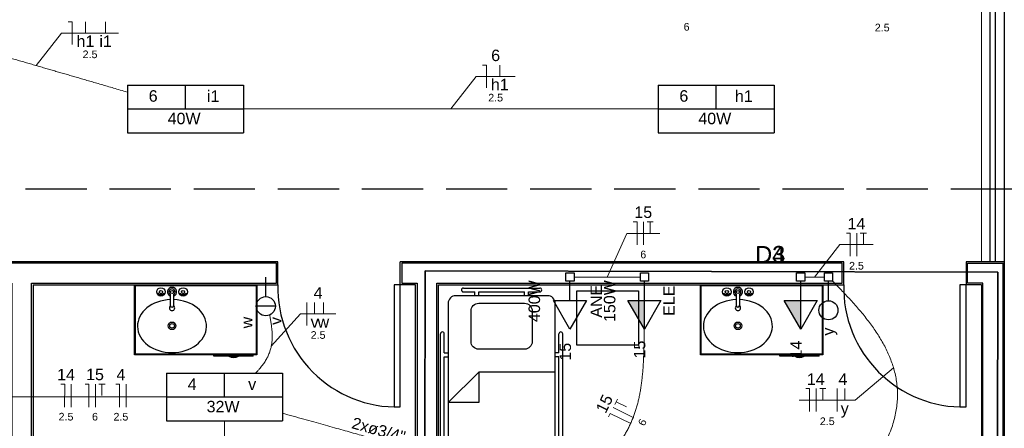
# Model space of a CAD drawing. Header units: feet. Extents: x -18 to 1038, y -110 to 48.
# Tile 68 of 199: x 22.4 to 28.84, y -4.02 to -1.35. Entities that reach past the tile are written whole.
import ezdxf

# ---------------------------------------------------------------- set-up
doc = ezdxf.new("R2010")
doc.units = ezdxf.units.FT
doc.header["$MEASUREMENT"] = 0
doc.linetypes.add('JIS_02_4.0', pattern=[0.55, 0.4, -0.15])
for name, color, linetype, lineweight in [('02', 2, 'Continuous', 20), ('DI-Cortes', 1, 'JIS_02_4.0', 30), ('DI-Detalhes', 1, 'Continuous', 30), ('EL-Condutos', 4, 'Continuous', 5), ('EL-Fios (Fase 1)', 7, 'Continuous', 5), ('EL-Fios (Fase 3)', 7, 'Continuous', 5), ('EL-Fios (Neutro)', 7, 'Continuous', 5), ('EL-Fios (Retorno)', 7, 'Continuous', 5), ('EL-Fios (Terra)', 7, 'Continuous', 5), ('EL-Textos conduto', 7, 'Continuous', 5), ('EL-Textos fios', 7, 'Continuous', 5), ('Textos', 7, 'Continuous', 5)]:
    doc.layers.add(name, color=color, linetype=linetype, lineweight=lineweight)
for name, color, linetype in [('1', 1, 'Continuous'), ('AR-SAN', 1, 'Continuous'), ('Arq-parede-alta', 5, 'Continuous'), ('JANELA', 3, 'Continuous'), ('MOBILARIO', 8, 'Continuous'), ('P-SIMBOL', 5, 'Continuous'), ('parede', 5, 'Continuous'), ('porta', 3, 'Continuous')]:
    doc.layers.add(name, color=color, linetype=linetype)
doc.styles.add('Arial', font='arial.ttf')

msp = doc.modelspace()

# ---------------------------------------------------------------- hatches: boundary and pattern name
at = {"layer": 'P-SIMBOL', "linetype": 'Continuous'}
for points in [[(26.4894, -3.1839), (26.4894, -3.3714), (26.3812, -3.1839)], [(27.5115, -3.1839), (27.5115, -3.3714), (27.4033, -3.1839)]]:
    msp.add_hatch(color=256, dxfattribs=at).paths.add_polyline_path(points)

# ---------------------------------------------------------------- linework, layer by layer
at = {"layer": '02', "color": 251}
for p, q in [((28.6928, -2.9294), (28.6928, -0.9294)), ((28.8428, -2.9294), (28.8428, -0.9294))]:
    msp.add_line(p, q, dxfattribs=at)
at = {"layer": '1', "color": 251}
for centre in [(24.8728, -3.0994), (28.5728, -3.0994)]:
    msp.add_arc(centre, 0.7803, 178.5312, 271.4688, dxfattribs=at)
at = {"layer": 'AR-SAN', "color": 251}
for p, q in [((23.1561, -3.5394), (23.1561, -3.0794)), ((23.1561, -3.0794), (23.9561, -3.0794)), ((23.1611, -3.5344), (23.1611, -3.0844)), ((23.1611, -3.0844), (23.9511, -3.0844)), ((23.9511, -3.0844), (23.9511, -3.5344)), ((23.9561, -3.0794), (23.9561, -3.5394)), ((26.8561, -3.5394), (26.8561, -3.0794)), ((26.8561, -3.0794), (27.6561, -3.0794)), ((26.8611, -3.5344), (26.8611, -3.0844)), ((26.8611, -3.0844), (27.6511, -3.0844)), ((27.6511, -3.0844), (27.6511, -3.5344)), ((27.6561, -3.0794), (27.6561, -3.5394)), ((23.9561, -3.5394), (23.1561, -3.5394)), ((23.9511, -3.5344), (23.1611, -3.5344)), ((23.6751, -3.5464), (23.6751, -3.5394)), ((23.9319, -3.5464), (23.9319, -3.5394)), ((27.6561, -3.5394), (26.8561, -3.5394)), ((27.6511, -3.5344), (26.8611, -3.5344)), ((27.3751, -3.5464), (27.3751, -3.5394)), ((27.6319, -3.5464), (27.6319, -3.5394)), ((23.7721, -3.5464), (23.6751, -3.5464)), ((23.7819, -3.5464), (23.7721, -3.5464)), ((23.8251, -3.5464), (23.7819, -3.5464)), ((23.8349, -3.5464), (23.8251, -3.5464)), ((23.9319, -3.5464), (23.8349, -3.5464)), ((27.4721, -3.5464), (27.3751, -3.5464)), ((27.4819, -3.5464), (27.4721, -3.5464)), ((27.5251, -3.5464), (27.4819, -3.5464)), ((27.5349, -3.5464), (27.5251, -3.5464)), ((27.6319, -3.5464), (27.5349, -3.5464))]:
    msp.add_line(p, q, dxfattribs=at)
for centre, radius, start, end in [((23.8035, -3.5021), 0.0542, 234.65024, 305.34976), ((23.8035, -3.5021), 0.0492, 243.95602, 296.04398), ((27.5035, -3.5021), 0.0542, 234.65024, 305.34976), ((27.5035, -3.5021), 0.0492, 243.95602, 296.04398)]:
    msp.add_arc(centre, radius, start, end, dxfattribs=at)
at = {"layer": 'Arq-parede-alta', "color": 3, "ltscale": 0.03}
msp.add_line((22.4928, -3.0794), (24.0928, -3.0794), dxfattribs=at)
at = {"layer": 'Arq-parede-alta', "color": 251, "ltscale": 0.03}
for points in [[(24.0928, -2.9294), (22.2428, -2.9294)], [(24.0928, -3.0794), (24.0928, -2.9294)], [(25.1428, -2.9294), (24.8928, -2.9294)], [(24.9928, -7.4795), (24.9928, -3.0794), (24.8928, -3.0794), (24.8928, -2.9294)], [(27.7928, -2.9294), (24.9928, -2.9294)], [(25.1428, -3.0794), (27.7928, -3.0794), (27.7928, -2.9294)], [(28.8428, -7.6294), (28.8428, -2.9294)], [(22.4928, -3.0794), (22.4928, -7.4795)], [(25.1428, -7.6295), (25.1428, -3.0794)]]:
    msp.add_lwpolyline(points, dxfattribs=at)
at = {"layer": 'Defpoints', "color": 251}
msp.add_lwpolyline([(-2.6872, 18.1708), (10.8428, 18.1708), (10.8428, 6.7706), (4.9128, 6.7706), (4.9128, 3.7706), (28.8428, 3.7706), (28.8426, -7.6295), (-2.6872, -7.6295), (-2.6872, 3.7706), (2.6128, 3.7706), (2.6128, 6.7706), (-2.6872, 6.7706)], close=True, dxfattribs=at)
at = {"layer": 'DI-Cortes', "color": 251, "linetype": 'JIS_02_4.0'}
msp.add_line((29.4426, -2.4539), (-3.2955, -2.4539), dxfattribs=at)
at = {"layer": 'DI-Detalhes'}
for points in [[(28.7913, -7.5851), (25.047, -7.5772), (25.0567, -2.9898), (28.8011, -2.9978), (28.7913, -7.5851)], [(25.047, -7.5772), (28.7913, -7.5851), (28.8011, -2.9978), (25.0567, -2.9898), (25.047, -7.5772)]]:
    msp.add_lwpolyline(points, dxfattribs=at)
at = {"layer": 'EL-Condutos', "linetype": 'Continuous'}
for points in [[(21.9196, -1.4734), (21.9768, -1.49), (22.0311, -1.5058), (22.0828, -1.5208), (22.1321, -1.5351), (22.179, -1.5488), (22.2238, -1.5618), (22.2667, -1.5743), (22.3077, -1.5862), (22.3472, -1.5977), (22.3852, -1.6087), (22.4219, -1.6194), (22.4576, -1.6298), (22.4923, -1.6399), (22.5263, -1.6498), (22.5597, -1.6595), (22.5927, -1.6691), (22.6254, -1.6786), (22.6581, -1.6881), (22.6909, -1.6976), (22.7239, -1.7072), (22.7575, -1.717), (22.7916, -1.7269), (22.8265, -1.7371), (22.8624, -1.7475), (22.8994, -1.7583), (22.9378, -1.7694), (22.9776, -1.781), (23.019, -1.793), (23.0623, -1.8056), (23.1076, -1.8188)], [(23.8678, -1.9294), (23.9893, -1.9294), (24.1043, -1.9294), (24.2134, -1.9294), (24.317, -1.9294), (24.4154, -1.9294), (24.5093, -1.9294), (24.599, -1.9294), (24.6851, -1.9294), (24.7679, -1.9294), (24.8479, -1.9294), (24.9257, -1.9294), (25.0016, -1.9294), (25.0761, -1.9294), (25.1497, -1.9294), (25.2228, -1.9294), (25.296, -1.9294), (25.3696, -1.9294), (25.4441, -1.9294), (25.52, -1.9294), (25.5978, -1.9294), (25.6778, -1.9294), (25.7606, -1.9294), (25.8467, -1.9294), (25.9364, -1.9294), (26.0302, -1.9294), (26.1287, -1.9294), (26.2323, -1.9294), (26.3413, -1.9294), (26.4564, -1.9294), (26.5779, -1.9294)], [(26.0295, -3.0294), (26.0497, -3.0294), (26.0687, -3.0294), (26.0867, -3.0294), (26.1036, -3.0294), (26.1195, -3.0294), (26.1346, -3.0294), (26.1489, -3.0294), (26.1626, -3.0294), (26.1756, -3.0294), (26.1882, -3.0294), (26.2003, -3.0294), (26.2121, -3.0294), (26.2236, -3.0294), (26.2349, -3.0294), (26.2462, -3.0294), (26.2574, -3.0294), (26.2688, -3.0294), (26.2803, -3.0294), (26.2921, -3.0294), (26.3042, -3.0294), (26.3167, -3.0294), (26.3298, -3.0294), (26.3434, -3.0294), (26.3577, -3.0294), (26.3728, -3.0294), (26.3888, -3.0294), (26.4057, -3.0294), (26.4236, -3.0294), (26.4426, -3.0294), (26.4629, -3.0294)], [(27.5381, -3.0294), (27.5437, -3.0294), (27.549, -3.0294), (27.554, -3.0294), (27.5589, -3.0294), (27.5635, -3.0294), (27.5679, -3.0294), (27.5721, -3.0294), (27.5762, -3.0294), (27.5802, -3.0294), (27.584, -3.0294), (27.5877, -3.0294), (27.5914, -3.0294), (27.595, -3.0294), (27.5986, -3.0294), (27.6021, -3.0294), (27.6057, -3.0294), (27.6092, -3.0294), (27.6129, -3.0294), (27.6165, -3.0294), (27.6203, -3.0294), (27.6241, -3.0294), (27.628, -3.0294), (27.6321, -3.0294), (27.6364, -3.0294), (27.6408, -3.0294), (27.6454, -3.0294), (27.6502, -3.0294), (27.6553, -3.0294), (27.6606, -3.0294), (27.6661, -3.0294)], [(27.7194, -3.056), (27.7512, -3.0883), (27.7829, -3.121), (27.8142, -3.1541), (27.8451, -3.1876), (27.8753, -3.2216), (27.9047, -3.256), (27.9332, -3.2909), (27.9606, -3.3263), (27.9866, -3.3622), (28.0113, -3.3987), (28.0343, -3.4357), (28.0557, -3.4734), (28.0751, -3.5116), (28.0924, -3.5505), (28.1076, -3.59), (28.1203, -3.6302), (28.1306, -3.6711), (28.1381, -3.7127), (28.1428, -3.7551), (28.1445, -3.7982), (28.1431, -3.8421), (28.1383, -3.8868), (28.13, -3.9324), (28.1181, -3.9787), (28.1025, -4.026), (28.0829, -4.0741), (28.0591, -4.1231), (28.0312, -4.1731), (27.9988, -4.224), (27.9618, -4.2759)], [(23.9461, -3.6588), (23.9589, -3.6456), (23.9707, -3.6325), (23.9815, -3.6196), (23.9915, -3.6068), (24.0007, -3.5942), (24.009, -3.5816), (24.0165, -3.5692), (24.0233, -3.5568), (24.0293, -3.5445), (24.0346, -3.5323), (24.0392, -3.5201), (24.0432, -3.5079), (24.0466, -3.4957), (24.0494, -3.4836), (24.0517, -3.4714), (24.0534, -3.4592), (24.0546, -3.4469), (24.0554, -3.4346), (24.0558, -3.4222), (24.0557, -3.4097), (24.0553, -3.3971), (24.0545, -3.3844), (24.0535, -3.3716), (24.0521, -3.3586), (24.0505, -3.3454), (24.0487, -3.3321), (24.0467, -3.3186), (24.0446, -3.3049), (24.0423, -3.291), (24.0399, -3.2768)], [(26.1859, -4.292), (26.2114, -4.2633), (26.2355, -4.2353), (26.2581, -4.2079), (26.2794, -4.1811), (26.2993, -4.1547), (26.3179, -4.1287), (26.3353, -4.1029), (26.3515, -4.0774), (26.3664, -4.0519), (26.3803, -4.0264), (26.3931, -4.0008), (26.4049, -3.975), (26.4156, -3.9489), (26.4254, -3.9224), (26.4343, -3.8955), (26.4424, -3.868), (26.4496, -3.8398), (26.4561, -3.8109), (26.4618, -3.7811), (26.4668, -3.7504), (26.4712, -3.7186), (26.475, -3.6857), (26.4782, -3.6516), (26.481, -3.6161), (26.4832, -3.5793), (26.485, -3.541), (26.4865, -3.501), (26.4876, -3.4594), (26.4884, -3.416), (26.489, -3.3707)], [(21.4712, -3.8129), (21.5539, -3.813), (21.6325, -3.813), (21.7074, -3.8131), (21.7788, -3.8131), (21.847, -3.8132), (21.9123, -3.8132), (21.9751, -3.8133), (22.0355, -3.8133), (22.0938, -3.8133), (22.1505, -3.8134), (22.2057, -3.8134), (22.2597, -3.8134), (22.3129, -3.8135), (22.3655, -3.8135), (22.4178, -3.8135), (22.4702, -3.8136), (22.5228, -3.8136), (22.5759, -3.8136), (22.63, -3.8137), (22.6852, -3.8137), (22.7418, -3.8137), (22.8002, -3.8138), (22.8606, -3.8138), (22.9233, -3.8139), (22.9887, -3.8139), (23.0569, -3.8139), (23.1283, -3.814), (23.2031, -3.814), (23.2818, -3.8141), (23.3644, -3.8141)], [(24.1211, -3.9202), (24.1932, -3.9404), (24.2617, -3.9595), (24.3269, -3.9778), (24.389, -3.9951), (24.4483, -4.0117), (24.5051, -4.0276), (24.5598, -4.0429), (24.6125, -4.0577), (24.6636, -4.072), (24.7134, -4.0859), (24.7621, -4.0995), (24.8101, -4.113), (24.8577, -4.1263), (24.905, -4.1395), (24.9525, -4.1528), (25.0003, -4.1662), (25.0489, -4.1798), (25.0984, -4.1936), (25.1492, -4.2078), (25.2016, -4.2225), (25.2558, -4.2376), (25.3121, -4.2534), (25.3708, -4.2698), (25.4323, -4.287), (25.4967, -4.3051), (25.5645, -4.324), (25.6358, -4.344), (25.7109, -4.365), (25.7902, -4.3872), (25.874, -4.4106)], [(23.7428, -5.1298), (23.7428, -5.0775), (23.7428, -5.0281), (23.7428, -4.9813), (23.7428, -4.9369), (23.7428, -4.8947), (23.7428, -4.8544), (23.7428, -4.816), (23.7428, -4.7792), (23.7428, -4.7438), (23.7428, -4.7095), (23.7428, -4.6763), (23.7428, -4.6439), (23.7428, -4.612), (23.7428, -4.5806), (23.7428, -4.5494), (23.7428, -4.5182), (23.7428, -4.4867), (23.7428, -4.4549), (23.7428, -4.4225), (23.7428, -4.3892), (23.7428, -4.355), (23.7428, -4.3196), (23.7428, -4.2828), (23.7428, -4.2443), (23.7428, -4.2041), (23.7428, -4.1619), (23.7428, -4.1175), (23.7428, -4.0706), (23.7428, -4.0212), (23.7428, -3.969)]]:
    msp.add_spline(points, degree=3, dxfattribs=at)
at = {"layer": 'EL-Fios (Fase 1)'}
for p, q in [((27.8785, -2.8922), (27.8785, -2.7422)), ((24.2832, -3.3455), (24.2832, -3.1955)), ((22.7414, -3.88), (22.7415, -3.73)), ((23.1004, -3.8802), (23.1004, -3.7302)), ((27.6127, -3.9099), (27.6127, -3.7599)), ((27.7493, -3.9099), (27.7493, -3.7599))]:
    msp.add_line(p, q, dxfattribs=at)
at = {"layer": 'EL-Fios (Fase 3)'}
for p, q in [((26.4845, -2.8185), (26.4845, -2.6685)), ((22.8995, -3.88), (22.8996, -3.73)), ((26.4202, -3.95), (26.2854, -3.8842))]:
    msp.add_line(p, q, dxfattribs=at)
at = {"layer": 'EL-Fios (Neutro)'}
for p, q in [((22.7218, -1.3588), (22.7468, -1.3588)), ((22.7468, -1.5088), (22.7468, -1.3588)), ((25.4314, -1.6422), (25.4564, -1.6422)), ((25.4564, -1.7922), (25.4564, -1.6422)), ((26.4166, -2.6685), (26.4416, -2.6685)), ((26.4416, -2.8185), (26.4416, -2.6685)), ((27.8107, -2.7422), (27.8357, -2.7422)), ((27.8357, -2.8922), (27.8357, -2.7422)), ((22.6737, -3.7299), (22.6987, -3.7299)), ((22.6986, -3.8799), (22.6987, -3.7299)), ((22.8317, -3.73), (22.8567, -3.73)), ((22.8566, -3.88), (22.8567, -3.73)), ((23.0326, -3.7301), (23.0576, -3.7301)), ((23.0575, -3.8801), (23.0576, -3.7301)), ((27.5448, -3.7599), (27.5698, -3.7599)), ((27.5698, -3.9099), (27.5698, -3.7599)), ((26.2556, -3.9451), (26.2666, -3.9227)), ((26.4014, -3.9885), (26.2666, -3.9227))]:
    msp.add_line(p, q, dxfattribs=at)
at = {"layer": 'EL-Fios (Retorno)'}
for p, q in [((22.8343, -1.4338), (22.8343, -1.3588)), ((22.9664, -1.4338), (22.9664, -1.3588)), ((25.5439, -1.7172), (25.5439, -1.6422)), ((24.3332, -3.2705), (24.3332, -3.1955)), ((24.3903, -3.2705), (24.3903, -3.1955)), ((27.7993, -3.8349), (27.7993, -3.7599))]:
    msp.add_line(p, q, dxfattribs=at)
at = {"layer": 'EL-Fios (Terra)'}
for points in [[(26.5274, -2.7435), (26.5274, -2.6685), (26.5074, -2.6685), (26.5474, -2.6685)], [(27.9214, -2.8172), (27.9214, -2.7422), (27.9014, -2.7422), (27.9414, -2.7422)], [(22.9424, -3.8051), (22.9424, -3.7301), (22.9224, -3.7301), (22.9624, -3.7301)], [(27.6556, -3.8349), (27.6556, -3.7599), (27.6356, -3.7599), (27.6756, -3.7599)], [(26.3716, -3.8786), (26.3042, -3.8457), (26.2954, -3.8636), (26.313, -3.8277)]]:
    msp.add_lwpolyline(points, dxfattribs=at)
at = {"layer": 'EL-Textos fios'}
for p, q in [((22.5132, -1.646), (22.6789, -1.4338)), ((22.6789, -1.4338), (23.05, -1.4338)), ((25.2228, -1.9294), (25.3885, -1.7172)), ((25.3885, -1.7172), (25.645, -1.7172)), ((26.2462, -3.0294), (26.3738, -2.7435)), ((26.3738, -2.7435), (26.5902, -2.7435)), ((27.6021, -3.0294), (27.7678, -2.8172)), ((27.7678, -2.8172), (27.9843, -2.8172)), ((24.0496, -3.4827), (24.2403, -3.2705)), ((24.2403, -3.2705), (24.471, -3.2705)), ((28.1182, -3.6227), (27.8684, -3.8349)), ((27.502, -3.8349), (27.8684, -3.8349))]:
    msp.add_line(p, q, dxfattribs=at)
at = {"layer": 'JANELA', "color": 251}
for points in [[(22.4828, -3.0694), (24.0828, -3.0694), (24.0828, -2.9394), (22.2528, -2.9394), (22.2528, -3.0694), (22.3528, -3.0694), (22.3528, -7.4895), (22.1028, -7.4895), (22.1028, -7.6195), (22.7328, -7.6195), (22.7328, -7.4895), (22.4828, -7.4895)], [(25.1328, -3.0694), (27.7828, -3.0694), (27.7828, -2.9394), (24.9928, -2.9394), (24.9028, -2.9394), (24.9028, -3.0694), (25.0028, -3.0694), (25.0028, -7.4895), (24.7528, -7.4895), (24.7528, -7.6194), (25.1328, -7.6194)], [(28.8328, -7.6194), (28.5028, -7.6194), (28.5028, -7.4894), (28.7028, -7.4894), (28.7028, -5.9694), (26.7828, -5.9694), (26.7828, -6.4694), (26.6528, -6.4694), (26.6528, -5.8394), (28.7028, -5.8394), (28.7028, -3.0694), (28.6028, -3.0694), (28.6028, -2.9394), (28.8328, -2.9394)]]:
    msp.add_lwpolyline(points, close=True, dxfattribs=at)
at = {"layer": 'MOBILARIO', "color": 251, "linetype": 'Continuous'}
for p, q in [((23.3258, -3.1366), (23.3258, -3.142)), ((23.3258, -3.1366), (23.3258, -3.142)), ((23.3308, -3.1367), (23.3308, -3.142)), ((23.3308, -3.1367), (23.3308, -3.142)), ((23.3908, -3.217), (23.3908, -3.1443)), ((23.3908, -3.217), (23.3908, -3.1443)), ((23.4108, -3.1443), (23.4108, -3.217)), ((23.4108, -3.1443), (23.4108, -3.217)), ((23.4708, -3.1366), (23.4708, -3.142)), ((23.4708, -3.1366), (23.4708, -3.142)), ((23.4758, -3.1367), (23.4758, -3.142)), ((23.4758, -3.1367), (23.4758, -3.142)), ((27.0258, -3.1366), (27.0258, -3.142)), ((27.0258, -3.1366), (27.0258, -3.142)), ((27.0308, -3.1367), (27.0308, -3.142)), ((27.0308, -3.1367), (27.0308, -3.142)), ((27.0908, -3.217), (27.0908, -3.1443)), ((27.0908, -3.217), (27.0908, -3.1443)), ((27.1108, -3.1443), (27.1108, -3.217)), ((27.1108, -3.1443), (27.1108, -3.217)), ((27.1708, -3.1366), (27.1708, -3.142)), ((27.1708, -3.1366), (27.1708, -3.142)), ((27.1758, -3.1367), (27.1758, -3.142)), ((27.1758, -3.1367), (27.1758, -3.142))]:
    msp.add_line(p, q, dxfattribs=at)
at = {"layer": 'MOBILARIO', "color": 251}
for p, q in [((25.8559, -3.1514), (25.2559, -3.1514)), ((25.3059, -3.1014), (25.8059, -3.1014)), ((25.3059, -3.1264), (25.3809, -3.1264)), ((25.3809, -3.1514), (25.3809, -3.1264)), ((25.4059, -3.1264), (25.7059, -3.1264)), ((25.4059, -3.1514), (25.4059, -3.1264)), ((25.7059, -3.1514), (25.7059, -3.1264)), ((25.7309, -3.1264), (25.8059, -3.1264)), ((25.7309, -3.1514), (25.7309, -3.1264)), ((25.2059, -3.2014), (25.2059, -4.9514)), ((25.9059, -4.9514), (25.9059, -3.2014)), ((25.1559, -4.7514), (25.1559, -3.4014)), ((25.1809, -3.5264), (25.1809, -3.4014)), ((25.9309, -3.5264), (25.9309, -3.4014)), ((25.9559, -4.7514), (25.9559, -3.4014)), ((25.1809, -3.5264), (25.2059, -3.5264)), ((25.9309, -3.5264), (25.9059, -3.5264)), ((25.1809, -4.1139), (25.1809, -3.5514)), ((25.1809, -3.5514), (25.2059, -3.5514)), ((25.9309, -3.5514), (25.9059, -3.5514)), ((25.9309, -4.1139), (25.9309, -3.5514)), ((25.4059, -3.6514), (25.2059, -3.8514)), ((25.9059, -3.6514), (25.4059, -3.6514)), ((25.4059, -3.6514), (25.4059, -3.8514)), ((25.4059, -3.8514), (25.2059, -3.8514))]:
    msp.add_line(p, q, dxfattribs=at)
msp.add_lwpolyline([(26.0478, -3.4755), (26.0478, -3.1201), (26.4501, -3.1201), (26.4501, -3.4755)], close=True, dxfattribs=at)
msp.add_lwpolyline([(25.7559, -3.2514), (25.7559, -3.4514, -0.414214), (25.7059, -3.5014), (25.7059, -3.5014), (25.4059, -3.5014, -0.414214), (25.3559, -3.4514), (25.3559, -3.4514), (25.3559, -3.2514, -0.414214), (25.4059, -3.2014), (25.4059, -3.2014), (25.7059, -3.2014, -0.414214), (25.7559, -3.2514), (25.7559, -3.2514)], format="xyb", dxfattribs=at)
at = {"layer": 'MOBILARIO', "color": 251, "linetype": 'Continuous'}
for centre, radius in [((23.3283, -3.127), 0.0275), ((23.3283, -3.127), 0.0275), ((23.3283, -3.127), 0.01), ((23.3283, -3.127), 0.01), ((23.3283, -3.147), 0.00559), ((23.3283, -3.147), 0.00559), ((23.4008, -3.127), 0.01), ((23.4008, -3.127), 0.01), ((23.4733, -3.127), 0.0275), ((23.4733, -3.127), 0.0275), ((23.4733, -3.127), 0.01), ((23.4733, -3.127), 0.01), ((23.4733, -3.147), 0.00559), ((23.4733, -3.147), 0.00559), ((27.0283, -3.127), 0.0275), ((27.0283, -3.127), 0.0275), ((27.0283, -3.127), 0.01), ((27.0283, -3.127), 0.01), ((27.0283, -3.147), 0.00559), ((27.0283, -3.147), 0.00559), ((27.1008, -3.127), 0.01), ((27.1008, -3.127), 0.01), ((27.1733, -3.127), 0.0275), ((27.1733, -3.127), 0.0275), ((27.1733, -3.127), 0.01), ((27.1733, -3.127), 0.01), ((27.1733, -3.147), 0.00559), ((27.1733, -3.147), 0.00559), ((23.4009, -3.3488), 0.025), ((23.4009, -3.3488), 0.015), ((27.1009, -3.3488), 0.025), ((27.1009, -3.3488), 0.015)]:
    msp.add_circle(centre, radius, dxfattribs=at)
for centre, radius, start, end in [((23.3283, -3.127), 0.02, 195.7907, 254.7593), ((23.3283, -3.127), 0.02, 195.7907, 254.7593), ((23.3283, -3.127), 0.02, 285.9211, 343.5587), ((23.3283, -3.127), 0.02, 285.9211, 343.5587), ((23.4008, -3.127), 0.03, 289.6397, 250.3486), ((23.4008, -3.127), 0.03, 289.6397, 250.3486), ((23.4008, -3.127), 0.02, 300.2446, 239.6569), ((23.4008, -3.127), 0.02, 300.2446, 239.6569), ((23.4733, -3.127), 0.02, 195.9116, 253.88), ((23.4733, -3.127), 0.02, 195.9116, 253.88), ((23.4733, -3.127), 0.02, 286.0953, 343.7658), ((23.4733, -3.127), 0.02, 286.0953, 343.7658), ((27.0283, -3.127), 0.02, 195.7907, 254.7593), ((27.0283, -3.127), 0.02, 195.7907, 254.7593), ((27.0283, -3.127), 0.02, 285.9211, 343.5587), ((27.0283, -3.127), 0.02, 285.9211, 343.5587), ((27.1008, -3.127), 0.03, 289.6397, 250.3486), ((27.1008, -3.127), 0.03, 289.6397, 250.3486), ((27.1008, -3.127), 0.02, 300.2446, 239.6569), ((27.1008, -3.127), 0.02, 300.2446, 239.6569), ((27.1733, -3.127), 0.02, 195.9116, 253.88), ((27.1733, -3.127), 0.02, 195.9116, 253.88), ((27.1733, -3.127), 0.02, 286.0953, 343.7658), ((27.1733, -3.127), 0.02, 286.0953, 343.7658), ((23.401, -3.2317), 0.0175, 125.79671, 56.13461), ((23.401, -3.2317), 0.0175, 125.79671, 56.13461), ((23.4008, -3.217), 0.01, 180, 0), ((23.4008, -3.217), 0.01, 180, 0), ((27.101, -3.2317), 0.0175, 125.79671, 56.13461), ((27.101, -3.2317), 0.0175, 125.79671, 56.13461), ((27.1008, -3.217), 0.01, 180, 0), ((27.1008, -3.217), 0.01, 180, 0)]:
    msp.add_arc(centre, radius, start, end, dxfattribs=at)
at = {"layer": 'MOBILARIO', "color": 251}
for centre, radius, start, end in [((25.2559, -3.2014), 0.05, 90, 180), ((25.3059, -3.1139), 0.0125, 90, 270), ((25.8059, -3.1139), 0.0125, 270, 90), ((25.8559, -3.2014), 0.05, 0, 90), ((25.1684, -3.4014), 0.0125, 0, 180), ((25.9434, -3.4014), 0.0125, 0, 180)]:
    msp.add_arc(centre, radius, start, end, dxfattribs=at)
at = {"layer": 'MOBILARIO', "color": 251, "linetype": 'Continuous'}
for centre in [(23.4005, -3.3504), (27.1005, -3.3504)]:
    msp.add_ellipse(centre, major_axis=(-0.2257, 0), ratio=0.76869, start_param=4.755602, end_param=10.950133, dxfattribs=at)
at = {"layer": 'P-SIMBOL'}
for p, q in [((23.1086, -1.7737), (23.1086, -2.085)), ((23.1086, -1.7737), (23.8671, -1.7737)), ((23.4878, -1.9294), (23.4878, -1.7737)), ((23.8671, -1.7737), (23.8671, -2.085)), ((26.5786, -1.7737), (26.5786, -2.085)), ((26.5786, -1.7737), (27.3371, -1.7737)), ((26.9578, -1.9294), (26.9578, -1.7737)), ((27.3371, -1.7737), (27.3371, -2.085)), ((23.1086, -1.9294), (23.8671, -1.9294)), ((26.5786, -1.9294), (27.3371, -1.9294)), ((23.1086, -2.085), (23.8671, -2.085)), ((26.5786, -2.085), (27.3371, -2.085)), ((25.9764, -3.0028), (26.0294, -3.0028)), ((25.9764, -3.0559), (25.9764, -3.0028)), ((26.0294, -3.0028), (26.0294, -3.0559)), ((26.4629, -3.0028), (26.5159, -3.0028)), ((26.4629, -3.0559), (26.4629, -3.0028)), ((26.5159, -3.0028), (26.5159, -3.0559)), ((27.485, -3.0028), (27.538, -3.0028)), ((27.485, -3.0559), (27.485, -3.0028)), ((27.538, -3.0028), (27.538, -3.0559)), ((27.6662, -3.0028), (27.7193, -3.0028)), ((27.6662, -3.0559), (27.6662, -3.0028)), ((27.7193, -3.0028), (27.7193, -3.0559)), ((24.0137, -3.1578), (24.0137, -3.0294)), ((26.0294, -3.0559), (25.9764, -3.0559)), ((26.0029, -3.1839), (26.0029, -3.0559)), ((26.5159, -3.0559), (26.4629, -3.0559)), ((26.4894, -3.1839), (26.4894, -3.0559)), ((27.538, -3.0559), (27.485, -3.0559)), ((27.5115, -3.1839), (27.5115, -3.0559)), ((27.7193, -3.0559), (27.6662, -3.0559)), ((27.6928, -3.1844), (27.6928, -3.0559)), ((26.0029, -3.3714), (25.8947, -3.1839)), ((25.8947, -3.1839), (26.1112, -3.1839)), ((26.1112, -3.1839), (26.0029, -3.3714)), ((26.4894, -3.3714), (26.3812, -3.1839)), ((26.3812, -3.1839), (26.5977, -3.1839)), ((26.4894, -3.3714), (26.4894, -3.1839)), ((26.5977, -3.1839), (26.4894, -3.3714)), ((27.5115, -3.3714), (27.4033, -3.1839)), ((27.4033, -3.1839), (27.6198, -3.1839)), ((27.5115, -3.3714), (27.5115, -3.1839)), ((27.6198, -3.1839), (27.5115, -3.3714)), ((24.0762, -3.2203), (23.9512, -3.2203)), ((23.3636, -3.6587), (23.3636, -3.97)), ((23.3636, -3.6587), (24.1221, -3.6587)), ((23.7428, -3.8144), (23.7428, -3.6587)), ((24.1221, -3.6587), (24.1221, -3.97)), ((23.3636, -3.8144), (24.1221, -3.8144)), ((23.3636, -3.97), (24.1221, -3.97))]:
    msp.add_line(p, q, dxfattribs=at)
for centre in [(24.0137, -3.2203), (27.6928, -3.2469)]:
    msp.add_circle(centre, 0.0625, dxfattribs=at)
at = {"layer": 'parede', "color": 251}
for p, q in [((28.8428, -2.9294), (28.5928, -2.9294)), ((28.5928, -2.9294), (28.5928, -3.0794)), ((28.6928, -3.0794), (28.5928, -3.0794))]:
    msp.add_line(p, q, dxfattribs=at)
msp.add_lwpolyline([(28.6928, -3.0794), (28.6928, -5.8294)], dxfattribs=at)
at = {"layer": 'porta', "color": 251}
for p, q in [((28.7478, -0.9294), (28.7478, -2.9294)), ((28.7828, -0.9294), (28.7828, -2.9294))]:
    msp.add_line(p, q, dxfattribs=at)
for points in [[(24.8928, -3.8794), (24.8928, -3.0794), (24.8528, -3.0794), (24.8528, -3.8794)], [(28.5928, -3.8794), (28.5928, -3.0794), (28.5528, -3.0794), (28.5528, -3.8794)]]:
    msp.add_lwpolyline(points, close=True, dxfattribs=at)

# ---------------------------------------------------------------- texts
at = {"layer": 'EL-Textos conduto', "insert": (24.7413, -4.0675), "char_height": 0.075, "width": 0.715015, "attachment_point": 8, "rotation": 344.37055, "line_spacing_factor": 0.6, "style": 'Arial'}
msp.add_mtext('2xø3/4"', dxfattribs=at)
at = {"layer": 'EL-Textos fios', "attachment_point": 8, "line_spacing_factor": 0.6, "style": 'Arial'}
for s, insert, char_height, width in [('6', (26.7654, -1.4176), 0.05, 0.077668), ('2.5', (28.0445, -1.4226), 0.05, 0.194131), ('h1', (22.8343, -1.5238), 0.075, 0.233003), ('i1', (22.9664, -1.5238), 0.075, 0.163034), ('2.5', (22.8645, -1.5978), 0.05, 0.194131), ('6', (25.5168, -1.6175), 0.075, 0.116502), ('h1', (25.5439, -1.8072), 0.075, 0.233003), ('2.5', (25.5168, -1.8812), 0.05, 0.194131), ('15', (26.482, -2.6438), 0.075, 0.233003), ('14', (27.876, -2.7175), 0.075, 0.233003), ('6', (26.482, -2.9075), 0.05, 0.077668), ('2.5', (27.876, -2.9812), 0.05, 0.194131), ('4', (24.3557, -3.1708), 0.075, 0.116502), ('v', (24.3332, -3.3605), 0.075, 0.10484), ('w', (24.3903, -3.3605), 0.075, 0.151372), ('2.5', (24.3557, -3.4345), 0.05, 0.194131), ('14', (27.6102, -3.7351), 0.075, 0.233003), ('4', (27.7874, -3.7351), 0.075, 0.116502), ('y', (27.7993, -3.9496), 0.075, 0.10484), ('2.5', (27.6852, -3.9989), 0.05, 0.194131)]:
    msp.add_mtext(s, dxfattribs=dict(at, insert=insert, char_height=char_height, width=width))
for s, insert, char_height, width, rotation in [('14', (22.7076, -3.7052), 0.075, 0.233003, 359.96646), ('15', (22.8971, -3.7053), 0.075, 0.233003, 359.96646), ('4', (23.0665, -3.7054), 0.075, 0.116502, 359.96646), ('15', (26.262, -3.8756), 0.075, 0.233003, 63.97074), ('2.5', (22.7074, -3.9689), 0.05, 0.194131, 359.96646), ('6', (22.8969, -3.969), 0.05, 0.077668, 359.96646), ('2.5', (23.0664, -3.9692), 0.05, 0.194131, 359.96646), ('6', (26.499, -3.9913), 0.05, 0.077668, 63.97074)]:
    msp.add_mtext(s, dxfattribs=dict(at, insert=insert, char_height=char_height, width=width, rotation=rotation))
at = {"layer": 'Textos', "char_height": 0.075, "attachment_point": 8, "line_spacing_factor": 0.6, "style": 'Arial'}
for s, insert, width in [('6', (23.2773, -1.8831), 0.116502), ('i1', (23.6698, -1.8831), 0.163034), ('6', (26.7473, -1.8831), 0.116502), ('h1', (27.1398, -1.8831), 0.233003), ('40W', (23.4797, -2.0306), 0.430793), ('40W', (26.9497, -2.0306), 0.430793), ('4', (23.5323, -3.7681), 0.116502), ('v', (23.9248, -3.7681), 0.10484), ('32W', (23.7347, -3.9156), 0.430793)]:
    msp.add_mtext(s, dxfattribs=dict(at, insert=insert, width=width))
at = {"layer": 'Textos', "line_spacing_factor": 0.6, "style": 'Arial'}
for s, insert, char_height, width, attachment_point, rotation in [('D3', (27.3122, -2.9376), 0.11, 0.392881, 8, 359.87968), ('D4', (27.3122, -2.9376), 0.11, 0.392881, 8, 359.87968), ('400W', (25.8082, -3.1875), 0.075, 0.547294, 8, 90.00021), ('150W', (26.3007, -3.1869), 0.075, 0.547294, 8, 90.00021), ('ANE', (26.2123, -3.1881), 0.075, 0.431021, 8, 90.00021), ('ELE', (26.6877, -3.1846), 0.075, 0.396151, 8, 90.00021), ('w', (23.9265, -3.2896), 0.075, 0.151372, 9, 90.00021), ('v', (24.1157, -3.2907), 0.075, 0.10484, 9, 90.00021), ('y', (27.7513, -3.3604), 0.075, 0.10484, 9, 90.00021), ('15', (26.0105, -3.5183), 0.075, 0.233003, 8, 90.00021), ('15', (26.4967, -3.5039), 0.075, 0.233003, 8, 90.00021), ('14', (27.5188, -3.5039), 0.075, 0.233003, 8, 90.00021)]:
    msp.add_mtext(s, dxfattribs=dict(at, insert=insert, char_height=char_height, width=width, attachment_point=attachment_point, rotation=rotation))

doc.saveas('drawing.dxf')
